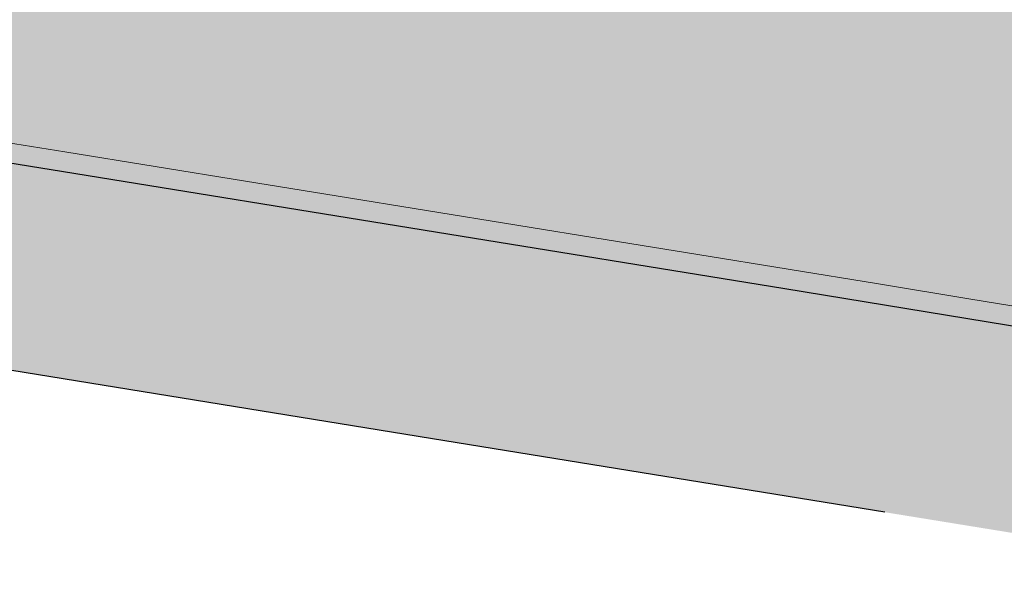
# Model space of a CAD drawing. Header units: millimetres. Extents: x 812 to 183790, y 13 to 580968.
# Tile 125 of 256: x 182629.73 to 182633.78, y 580785.52 to 580787.88. Entities that reach past the tile are written whole.
import ezdxf

# ---------------------------------------------------------------- set-up
doc = ezdxf.new("R2010")
doc.units = ezdxf.units.MM
doc.header["$LTSCALE"] = 5
for name, pattern in [('DASHDOT', [25.4, 12.7, -6.35, 0, -6.35]), ('ORG-VW-030-270-STREEP-010', [3, 0.3, -2.7]), ('VH-GELEIDEBAND_50X200', [8, 4, -2, 0, -2]), ('VH-OPSLUITBAND_80X200', [14, 8, -2, 2, -2]), ('VH-RWSBAND', [24, 10, -2, 2, -2, 2, -2, 2, -2])]:
    doc.linetypes.add(name, pattern=pattern)
for name, color, linetype, lineweight in [('N-BH-VH-KANTOPSLUITING_GELEIDEBAND_50X200-G', 20, 'VH-GELEIDEBAND_50X200', 30), ('N-BH-VH-KANTOPSLUITING_OPSLUITBAND_80X200-G', 150, 'VH-OPSLUITBAND_80X200', 30), ('N-BH-VH-KANTOPSLUITING_TROTTOIRBAND_RWS-G', 10, 'VH-RWSBAND', 30), ('N-WE-VH-KANTVERHARDING-G', 7, 'Continuous', 0), ('N-WEG-ASF-GOOTTEGEL', 7, 'DASHDOT', 25), ('N-XX-AL-M', 7, 'Continuous', 0), ('V-WE-VH-KANTOPSLUITING_OPSLUITBAND_80X200-G', 150, 'VH-OPSLUITBAND_80X200', 25)]:
    doc.layers.add(name, color=color, linetype=linetype, lineweight=lineweight)
for name, color, linetype, lineweight, transparency in [('N-PV-GR-GRAS_02-G', 85, 'Continuous', 15, 0.3), ('N-WE-VH-VERHARDING_ASFALT_ROOD-A', 12, 'Continuous', 9, 0.7), ('N-WE-VH-VERHARDING_TEGEL-A', 253, 'Continuous', 5, 0.75), ('V-PV-GR-GRAS_02-G', 85, 'Continuous', 30, 0.3), ('V-WE-VH-VERHARDING_TEGEL-A', 253, 'Continuous', 18, 0.5)]:
    doc.layers.add(name, color=color, linetype=linetype, lineweight=lineweight, transparency=transparency)
doc.layers.add('N-WE-VW-MARKERING_LANGS_STREEP_030_270_010-G', color=7, linetype='ORG-VW-030-270-STREEP-010', lineweight=0, true_color=0xffffff)
doc.styles.add('NLCS-ISO-M200-T18', font='txt', dxfattribs={"height": 0.36})
doc.dimstyles.new('NLCS-M200-T18-PIJL_X_L2_H1', dxfattribs={"dimscale": 0.2, "dimtxt": 0.36, "dimasz": 2, "dimexe": 2, "dimexo": 1, "dimgap": 0.7, "dimtad": 1, "dimzin": 0, "dimdsep": 46, "dimtxsty": 'NLCS-ISO-M200-T18', "dimcen": 0, "dimdle": 2, "dimclrd": 256, "dimclre": 256, "dimclrt": 256, "dimadec": 1, "dimazin": 0, "dimtfac": 1, "dimtofl": 0, "dimtmove": 1, "dimatfit": 0, "dimfxl": 2, "dimfxlon": 1, "dimtfillclr": 254, "dimtolj": 1, "dimtzin": 0, "dimlwd": 18, "dimlwe": 18, "dimarcsym": 0})
pattern_1 = [(90, (0, 0), (-1, 0.9999999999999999), [0.25, -0.75]), (90, (-0.6000000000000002, 0.5499999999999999), (-1, 0.9999999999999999), [0.25, -0.75]), (180, (-0.35, 0.09999999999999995), (-0.9999999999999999, -1), [0.25, -0.75]), (180, (-0.7000000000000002, 0.4999999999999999), (-0.9999999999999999, -1), [0.25, -0.75]), (135, (-0.7000000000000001, 0.1999999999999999), (-1.000000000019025, -1.608122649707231e-16), [0.25, -1.164213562]), (225, (-8.844674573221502e-17, 0.55), (1.608122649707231e-16, -1.000000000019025), [0.25, -1.164213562]), (116.5650512, (-0.3000000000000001, 0.2499999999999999), (-4.000646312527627e-10, 1.000000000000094), [0.25, -1.986067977]), (116.5650512, (-0.8000000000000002, 0.7), (-4.000646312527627e-10, 1.000000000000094), [0.25, -1.986067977]), (153.43494882, (-1.125685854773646e-16, 0.7000000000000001), (-1.000000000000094, 5.099846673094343e-11), [0.25, -1.986067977]), (153.43494882, (-0.4500000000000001, 0.2499999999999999), (-1.000000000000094, 5.099846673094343e-11), [0.25, -1.986067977]), (153.43494882, (-0.2000000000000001, 0.6000000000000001), (-1.000000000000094, 5.099846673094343e-11), [0.25, -1.986067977]), (206.5650512, (-0.55, -8.844674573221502e-17), (-1.000000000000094, -4.000650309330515e-10), [0.25, -1.986067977]), (243.43494882, (-0.15, 0.2), (-5.09988220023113e-11, -1.000000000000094), [0.25, -1.986067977])]

# ---------------------------------------------------------------- blocks, each defined once
blk = doc.blocks.new('*D6740')
at = {"layer": 'Defpoints', "color": 0, "transparency": 16777216}
for p in [(182634.1358519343, 580804.4508852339), (182590.7524361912, 580406.8104958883)]:
    blk.add_point(p, dxfattribs=at)
at = {"layer": 'N-XX-AL-M', "linetype": 'Continuous', "lineweight": 18, "transparency": 16777216}
blk.add_line((182633.7497357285, 580800.9118508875), (182634.0924685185, 580804.0532448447), dxfattribs=at)
at = {"layer": 'N-XX-AL-M', "transparency": 16777216}
blk.add_solid([(182634.1587419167, 580804.0460142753), (182634.0261951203, 580804.0604754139), (182634.1358519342, 580804.450885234)], dxfattribs=at)
at = {"layer": 'N-XX-AL-M', "transparency": 16777216, "insert": (182634.1708836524, 580801.8215400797), "char_height": 0.36, "attachment_point": 5, "rotation": 263.7735352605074, "style": 'NLCS-ISO-M200-T18'}
blk.add_mtext('\\A1;R400.00', dxfattribs=at)
blk = doc.blocks.new('*D6742')
at = {"layer": 'Defpoints', "color": 0, "transparency": 16777216}
for p in [(182633.0758552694, 580796.8697341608), (182601.4498682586, 580498.5413966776)]:
    blk.add_point(p, dxfattribs=at)
at = {"layer": 'N-XX-AL-M', "linetype": 'Continuous', "lineweight": 18, "transparency": 16777216}
blk.add_line((182632.7950165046, 580794.2205785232), (182633.0336872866, 580796.4719630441), dxfattribs=at)
at = {"layer": 'N-XX-AL-M', "transparency": 16777216}
blk.add_solid([(182633.0999824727, 580796.4649350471), (182632.9673921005, 580796.4789910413), (182633.0758552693, 580796.8697341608)], dxfattribs=at)
at = {"layer": 'N-XX-AL-M', "transparency": 16777216, "insert": (182633.2114847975, 580795.1136508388), "char_height": 0.36, "attachment_point": 5, "rotation": 263.9486374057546, "style": 'NLCS-ISO-M200-T18'}
blk.add_mtext('\\A1;R300.00', dxfattribs=at)
blk = doc.blocks.new('*D6743')
at = {"layer": 'Defpoints', "color": 0, "transparency": 16777216}
for p in [(182633.2929071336, 580803.382783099), (182601.4498682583, 580498.541396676)]:
    blk.add_point(p, dxfattribs=at)
at = {"layer": 'N-XX-AL-M', "linetype": 'Continuous', "lineweight": 18, "transparency": 16777216}
blk.add_line((182633.0161376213, 580800.7331992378), (182633.2513501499, 580802.9849476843), dxfattribs=at)
at = {"layer": 'N-XX-AL-M', "transparency": 16777216}
blk.add_solid([(182633.3176560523, 580802.9780215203), (182633.1850442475, 580802.9918738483), (182633.2929071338, 580803.382783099)], dxfattribs=at)
at = {"layer": 'N-XX-AL-M', "transparency": 16777216, "insert": (182633.4312337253, 580801.6269101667), "char_height": 0.36, "attachment_point": 5, "rotation": 264.0366398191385, "style": 'NLCS-ISO-M200-T18'}
blk.add_mtext('\\A1;R306.50', dxfattribs=at)

msp = doc.modelspace()

# ---------------------------------------------------------------- hatches: boundary and pattern name
at = {"layer": 'N-PV-GR-GRAS_02-G'}
h = msp.add_hatch(dxfattribs=at)
h.set_pattern_fill('AGR-GRAS_02', color=256, scale=0.1, angle=90.00000000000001, style=0, pattern_type=2)
h.set_pattern_definition(pattern_1)
edge = h.paths.add_edge_path()
edge.add_line((182719.9188021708, 580791.1965711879), (182741.9896704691, 580784.2485402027))
edge.add_line((182741.9896704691, 580784.2485402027), (182742.4563318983, 580785.2635470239))
edge.add_line((182742.4563318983, 580785.2635470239), (182726.2280563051, 580790.8753189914))
edge.add_arc((182693.6185855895, 580696.5743600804), 99.7800001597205, 70.92450647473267, 74.59884302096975)
edge.add_line((182720.1177175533, 580792.771264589), (182694.6967433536, 580799.7739197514))
edge.add_arc((182561.9673772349, 580317.9409987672), 499.779999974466, 74.59884302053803, 80.84029245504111)
edge.add_arc((182479.9303783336, 579809.1625083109), 1015.12999904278, 80.84029245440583, 81.94296046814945)
edge.add_arc((182551.5445533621, 580315.0689338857), 504.1800000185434, 81.94296046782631, 86.40382141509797)
edge.add_line((182583.168716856, 580818.2561601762), (182546.5907303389, 580820.8569839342))
edge.add_line((182546.5907303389, 580820.8569839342), (182546.4724272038, 580818.3155590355))
edge.add_line((182546.4724272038, 580818.3155590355), (182547.4558186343, 580818.1329630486))
edge.add_line((182547.4558186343, 580818.1329630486), (182558.6001862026, 580815.8324668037))
edge.add_line((182558.6001862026, 580815.8324668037), (182582.9212249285, 580814.3039015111))
edge.add_arc((182551.5445533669, 580315.0689339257), 500.2199999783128, 81.94296046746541, 86.40371870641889, ccw=False)
edge.add_arc((182479.9303781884, 579809.1625073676), 1011.169999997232, 76.67862103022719, 81.94296046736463, ccw=False)
edge.add_arc((182689.8249609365, 580695.6015446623), 100.2199998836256, 72.52571071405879, 76.67862103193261, ccw=False)
h = msp.add_hatch(dxfattribs=at)
h.set_pattern_fill('AGR-GRAS_02', color=256, scale=0.1, angle=90.00000000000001, style=0, pattern_type=2)
h.set_pattern_definition(pattern_1)
h.paths.add_polyline_path([(182656.2412305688, 580791.2166525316), (182656.2981121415, 580791.3151389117), (182656.4283848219, 580792.2751053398), (182656.8236477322, 580792.2250662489), (182656.9412305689, 580792.4286525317), (182657.0773644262, 580792.1929464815), (182657.674457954, 580792.1173562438), (182657.5504292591, 580791.3738685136), (182657.6412305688, 580791.2166525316), (182657.5242024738, 580791.2166525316), (182657.489151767, 580791.0065417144), (182656.2779507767, 580791.1665718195), (182656.2847470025, 580791.2166525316)], flags=16)
h.paths.add_polyline_path([(182656.2412305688, 580791.2166525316), (182656.9412305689, 580792.4286525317), (182657.6412305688, 580791.2166525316)], flags=16)
edge = h.paths.add_edge_path(flags=0)
edge.add_arc((182656.9413256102, 580791.6203691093), 0.4040000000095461, 0, 360)
edge = h.paths.add_edge_path(flags=0)
edge.add_arc((182656.9413256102, 580791.6203691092), 0.3010000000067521, 0, 360)
edge = h.paths.add_edge_path(flags=0)
edge.add_arc((182656.9413256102, 580791.6203691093), 0.2019999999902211, 0, 360)
edge = h.paths.add_edge_path(flags=0)
edge.add_arc((182656.9413256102, 580791.6203691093), 0.1000000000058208, 0, 360)
edge = h.paths.add_edge_path()
edge.add_line((182606.3800129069, 580798.2808536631), (182545.3954364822, 580799.2839340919))
edge.add_line((182545.3954364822, 580799.2839340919), (182545.3633776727, 580797.6271227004))
edge.add_line((182545.3633776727, 580797.6271227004), (182588.3744966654, 580796.7948702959))
edge.add_arc((182582.4987045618, 580493.1317123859), 303.72000000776, 80.84476196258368, 88.89148198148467, ccw=False)
edge.add_arc((182397.8348543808, 579347.3114853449), 1464.325329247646, 78.94969432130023, 80.84476196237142, ccw=False)
edge.add_arc((183259.5269547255, 583606.666091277), 2881.368158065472, 258.3666217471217, 259.1365194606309)
edge.add_arc((182754.1293243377, 580973.1345679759), 199.7800000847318, 259.1365194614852, 262.6814574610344)
edge.add_line((182728.6802277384, 580774.9821218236), (182737.2247848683, 580773.8847280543))
edge.add_line((182737.2247848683, 580773.8847280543), (182737.8598910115, 580775.2661087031))
edge.add_line((182737.8598910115, 580775.2661087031), (182720.394926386, 580779.5937771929))
edge.add_arc((182479.9296863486, 579809.1594773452), 999.7831074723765, 76.08291988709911, 80.14632381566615)
edge.add_arc((182601.449868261, 580498.5413967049), 299.7799999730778, 80.48114245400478, 89.05767824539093)
h = msp.add_hatch(dxfattribs=at)
h.set_pattern_fill('AGR-GRAS_02', color=256, scale=0.1, angle=90.00000000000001, style=0, pattern_type=2)
h.set_pattern_definition(pattern_1)
edge = h.paths.add_edge_path()
edge.add_line((182611.6988055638, 580789.6172609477), (182611.6988055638, 580788.9763497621))
edge.add_line((182611.6988055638, 580788.9763497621), (182612.7703045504, 580788.8366485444))
edge.add_line((182612.7703045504, 580788.8366485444), (182613.8593483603, 580788.6973921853))
edge.add_line((182613.8593483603, 580788.6973921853), (182614.9228216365, 580788.561567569))
edge.add_line((182614.9228216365, 580788.561567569), (182615.9862949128, 580788.4257429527))
edge.add_line((182615.9862949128, 580788.4257429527), (182617.049768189, 580788.2899183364))
edge.add_line((182617.049768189, 580788.2899183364), (182618.1132414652, 580788.15409372))
edge.add_line((182618.1132414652, 580788.15409372), (182619.1767147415, 580788.0182691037))
edge.add_line((182619.1767147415, 580788.0182691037), (182620.2296438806, 580787.870181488))
edge.add_line((182620.2296438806, 580787.870181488), (182621.2795627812, 580787.7185929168))
edge.add_line((182621.2795627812, 580787.7185929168), (182622.3294816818, 580787.5670043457))
edge.add_line((182622.3294816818, 580787.5670043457), (182623.3794005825, 580787.4154157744))
edge.add_line((182623.3794005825, 580787.4154157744), (182624.4293194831, 580787.2638272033))
edge.add_line((182624.4293194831, 580787.2638272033), (182625.4792383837, 580787.1122386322))
edge.add_line((182625.4792383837, 580787.1122386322), (182627.1782188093, 580786.8443319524))
edge.add_line((182627.1782188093, 580786.8443319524), (182629.3274773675, 580786.4957310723))
edge.add_line((182629.3274773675, 580786.4957310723), (182631.4767359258, 580786.1471301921))
edge.add_line((182631.4767359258, 580786.1471301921), (182633.625994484, 580785.7985293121))
edge.add_line((182633.625994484, 580785.7985293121), (182635.7752530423, 580785.449928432))
edge.add_line((182635.7752530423, 580785.449928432), (182637.9245116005, 580785.1013275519))
edge.add_line((182637.9245116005, 580785.1013275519), (182640.1859073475, 580784.673022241))
edge.add_line((182640.1859073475, 580784.673022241), (182642.3106813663, 580784.2936708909))
edge.add_line((182642.3106813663, 580784.2936708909), (182647.2348569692, 580783.4262334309))
edge.add_line((182647.2348569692, 580783.4262334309), (182652.1620946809, 580782.5752084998))
edge.add_line((182652.1620946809, 580782.5752084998), (182657.0843216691, 580781.6965085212))
edge.add_line((182657.0843216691, 580781.6965085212), (182662.0051567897, 580780.8101210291))
edge.add_line((182662.0051567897, 580780.8101210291), (182666.9000091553, 580779.9205443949))
edge.add_line((182666.9000091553, 580779.9205443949), (182670.9189910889, 580779.1389923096))
edge.add_line((182670.9189910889, 580779.1389923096), (182673.0388682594, 580778.7252537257))
edge.add_line((182673.0388682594, 580778.7252537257), (182675.3330816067, 580778.2682821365))
edge.add_line((182675.3330816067, 580778.2682821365), (182678.0885346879, 580777.7138775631))
edge.add_line((182678.0885346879, 580777.7138775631), (182682.0260260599, 580776.8810607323))
edge.add_line((182682.0260260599, 580776.8810607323), (182682.0568754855, 580776.8747430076))
edge.add_line((182682.0568754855, 580776.8747430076), (182687.379989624, 580775.7846102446))
edge.add_line((182687.379989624, 580775.7846102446), (182695.9420013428, 580774.0427961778))
edge.add_line((182695.9420013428, 580774.0427961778), (182705.3209991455, 580772.1272824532))
edge.add_line((182705.3209991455, 580772.1272824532), (182711.8173925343, 580770.8002459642))
edge.add_line((182711.8173925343, 580770.8002459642), (182714.9690093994, 580770.1555667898))
edge.add_line((182714.9690093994, 580770.1555667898), (182719.4649814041, 580769.2553672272))
edge.add_line((182719.4649814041, 580769.2553672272), (182719.5481076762, 580769.641469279))
edge.add_line((182719.5481076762, 580769.641469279), (182721.8517032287, 580769.2647816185))
edge.add_line((182721.8517032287, 580769.2647816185), (182722.3338095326, 580769.178246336))
edge.add_arc((182721.4159209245, 580769.2405400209), 0.920000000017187, 356.1175020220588, 440.8845427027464)
edge.add_arc((182753.5760836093, 580969.6768738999), 202.0800000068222, 259.1388313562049, 260.88454270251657, ccw=False)
edge.add_arc((183259.5269548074, 583606.6660917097), 2887.168158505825, 258.367208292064, 259.138831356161, ccw=False)
edge.add_arc((182397.834854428, 579347.3114856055), 1458.525328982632, 78.95085192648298, 80.84476196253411)
edge.add_arc((182582.4987045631, 580493.1317123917), 297.920000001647, 80.84476196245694, 84.37522522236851)
at = {"layer": 'N-WE-VH-VERHARDING_ASFALT_ROOD-A'}
h = msp.add_hatch(color=256, dxfattribs=at)
h.dxf.hatch_style = 1
edge = h.paths.add_edge_path()
edge.add_line((182738.5888911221, 580770.094052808), (182740.6095874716, 580773.2282043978))
edge.add_line((182740.6095874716, 580773.2282043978), (182728.6522029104, 580774.7639141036))
edge.add_arc((182754.1293243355, 580973.1345679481), 200.0000000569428, 259.1365194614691, 262.68145746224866, ccw=False)
edge.add_arc((183259.5269548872, 583606.6660921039), 2881.58815890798, 258.3666440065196, 259.1365194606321, ccw=False)
edge.add_arc((182397.8348543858, 579347.3114853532), 1464.105329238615, 78.94973812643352, 80.84476196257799)
edge.add_arc((182582.4987045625, 580493.1317124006), 303.4999999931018, 80.84476196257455, 88.89148198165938)
edge.add_line((182588.3702405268, 580796.5749114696), (182468.3943311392, 580798.8964097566))
edge.add_arc((182467.3991369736, 580778.1172380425), 20.8029898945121, 87.25798082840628, 123.6145088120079)
edge.add_line((182455.882550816, 580795.4415744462), (182457.6304154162, 580792.5802576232))
edge.add_arc((182467.3991369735, 580778.1172380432), 17.45298989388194, 87.10807597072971, 124.03617484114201, ccw=False)
edge.add_line((182468.2796781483, 580795.5480011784), (182588.3054311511, 580793.2255384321))
edge.add_arc((182582.4987045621, 580493.1317123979), 300.149999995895, 80.84476196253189, 88.89148198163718, ccw=False)
edge.add_arc((182397.8348544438, 579347.3114856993), 1460.755328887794, 78.95040621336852, 80.84476196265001, ccw=False)
edge.add_arc((183259.5269548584, 583606.6660962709), 2884.938162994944, 258.3669828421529, 259.1388313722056)
edge.add_arc((182753.5760835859, 580969.6768737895), 199.8499998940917, 259.1388313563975, 260.8845427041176)
edge.add_line((182721.9149579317, 580772.3507589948), (182721.8911942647, 580772.2026533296))
edge.add_arc((182721.4159209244, 580769.240540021), 3.000000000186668, -26.730331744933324, 80.8845426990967, ccw=False)
edge.add_line((182724.0953211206, 580767.8911643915), (182726.6569782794, 580766.5967854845))
edge.add_line((182726.6569782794, 580766.5967854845), (182728.0470246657, 580769.3477745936))
edge.add_arc((182730.8584964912, 580767.9271669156), 3.150000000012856, 82.68145746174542, 153.1930014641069, ccw=False)
edge.add_line((182731.2597611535, 580771.0515047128), (182737.333520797, 580770.2714401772))
edge.add_arc((182730.9451325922, 580720.5299986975), 50.15000004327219, 81.23292553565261, 82.68145745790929, ccw=False)
at = {"layer": 'N-WE-VH-VERHARDING_TEGEL-A'}
h = msp.add_hatch(color=256, dxfattribs=at)
h.dxf.hatch_style = 1
edge = h.paths.add_edge_path()
edge.add_line((182724.1704329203, 580769.7431966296), (182723.8868334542, 580769.6701808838))
edge.add_line((182723.8868334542, 580769.6701808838), (182723.8369674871, 580769.8638646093))
edge.add_arc((182721.4159209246, 580769.2405400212), 2.499999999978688, 14.43785884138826, 41.93983299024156)
edge.add_line((182723.2755386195, 580770.9114146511), (182723.1418686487, 580771.060184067))
edge.add_line((182723.1418686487, 580771.060184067), (182723.3597027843, 580771.2559089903))
edge.add_arc((182721.4159209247, 580769.2405400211), 2.799999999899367, 46.03587676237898, 80.88454270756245)
edge.add_arc((182753.5760836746, 580969.6768742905), 200.2000004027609, 259.1388313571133, 260.88454270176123, ccw=False)
edge.add_arc((183259.5269548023, 583606.6660916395), 2885.288158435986, 258.3670182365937, 259.1388313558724, ccw=False)
edge.add_arc((182397.8348544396, 579347.3114856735), 1460.405328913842, 78.95047607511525, 80.84476196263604)
edge.add_arc((182582.4987045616, 580493.1317123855), 299.8000000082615, 80.84476196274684, 88.89148198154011)
edge.add_line((182588.2986600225, 580792.8756039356), (182468.2674329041, 580795.1981726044))
edge.add_arc((182467.3991369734, 580778.1172380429), 17.10298989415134, 87.08991886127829, 124.0588783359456)
edge.add_line((182457.8207007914, 580792.2864237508), (182458.8287809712, 580790.7951912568))
edge.add_arc((182467.3991369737, 580778.1172380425), 15.30298989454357, 86.98690092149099, 124.058878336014, ccw=False)
edge.add_line((182468.2035273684, 580793.3990722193), (182588.2638370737, 580791.0759408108))
edge.add_arc((182582.4987045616, 580493.1317123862), 298.0000000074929, 80.84476196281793, 88.8914819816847, ccw=False)
edge.add_arc((182397.8348544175, 579347.3114855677), 1458.605329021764, 78.9508359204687, 80.84476196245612, ccw=False)
edge.add_arc((183259.526954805, 583606.6660916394), 2887.088158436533, 258.3672002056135, 259.1388313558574)
edge.add_arc((182753.5760836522, 580969.6768741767), 202.0000002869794, 259.1388313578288, 260.8845427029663)
edge.add_arc((182753.5761123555, 580969.6770552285), 202.0001835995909, 260.8845428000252, 260.9525587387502)
edge.add_arc((182721.6538821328, 580769.2025038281), 1.0000000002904, -21.923149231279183, 80.9525586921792, ccw=False)
edge.add_line((182722.5815676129, 580768.8291412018), (182722.5227935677, 580768.6831066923))
edge.add_line((182722.5227935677, 580768.6831066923), (182723.9166944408, 580767.9811227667))
edge.add_arc((182721.4159209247, 580769.2405400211), 2.799999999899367, 333.2696682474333, 370.3418150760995)
at = {"layer": 'V-PV-GR-GRAS_02-G'}
h = msp.add_hatch(dxfattribs=at)
h.set_pattern_fill('AGR-GRAS_02', color=256, scale=0.1, angle=90.00000000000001, style=0, pattern_type=2)
h.set_pattern_definition(pattern_1)
h.paths.add_polyline_path([(182678.3291114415, 580789.1483463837), (182677.5364360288, 580789.3102538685), (182676.6749996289, 580789.4830558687), (182675.5902050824, 580789.6962905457), (182674.3218422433, 580789.9438419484), (182672.022445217, 580790.3790028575), (182669.8684831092, 580790.8067323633), (182664.9709106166, 580791.6866933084), (182660.0552096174, 580792.5993046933), (182655.132825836, 580793.4704393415), (182650.207255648, 580794.3230995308), (182644.6745242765, 580795.2309229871), (182642.1091936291, 580795.5831894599), (182640.0062942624, 580795.8541837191), (182637.8544632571, 580796.0808673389), (182635.7026322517, 580796.3075509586), (182633.5508012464, 580796.5342345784), (182631.398970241, 580796.7609181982), (182629.3828725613, 580796.9488438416), (182627.6143686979, 580797.0660703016), (182625.8458648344, 580797.1832967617), (182624.077360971, 580797.3005232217), (182622.3088571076, 580797.4177496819), (182620.5403532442, 580797.5349761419), (182616.5294209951, 580797.6853841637), (182613.4280396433, 580797.784715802), (182610.3266582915, 580797.8840474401), (182607.2252769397, 580797.9833790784), (182604.123895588, 580798.0827107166), (182600.7056902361, 580798.184285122), (182595.4175241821, 580798.2990968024), (182590.129358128, 580798.4139084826), (182584.841192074, 580798.5287201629), (182579.5530260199, 580798.6435318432), (182574.5988794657, 580798.7471815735), (182570.4634492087, 580798.8234722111), (182566.3280189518, 580798.8997628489), (182562.1925886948, 580798.9760534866), (182558.0571584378, 580799.0523441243), (182553.8761389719, 580799.1297398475), (182549.635820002, 580799.2085729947), (182545.3955010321, 580799.2874061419), (182545.3537268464, 580797.1899521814), (182546.6791531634, 580797.163554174), (182551.251892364, 580797.0724806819), (182555.8246315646, 580796.9814071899), (182560.3973707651, 580796.8903336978), (182564.7814675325, 580796.8027453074), (182569.0712430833, 580796.716899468), (182573.3610186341, 580796.6310536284), (182577.6507941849, 580796.5452077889), (182581.9405697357, 580796.4593619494), (182585.9364270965, 580796.3710146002), (182589.0505298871, 580796.2751627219), (182592.1646326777, 580796.1793108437), (182595.2787354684, 580796.0834589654), (182598.392838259, 580795.9876070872), (182601.5069410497, 580795.891755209), (182604.183578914, 580795.7603962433), (182606.7727237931, 580795.6219358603), (182609.3618686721, 580795.4834754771), (182611.9510135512, 580795.345015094), (182614.5401584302, 580795.206554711), (182616.7105907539, 580795.0391487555), (182618.2948255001, 580794.8312189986), (182619.8790602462, 580794.6232892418), (182621.4632949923, 580794.4153594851), (182623.0475297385, 580794.2074297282), (182624.6317644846, 580793.9994999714), (182628.70332305, 580793.4282376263), (182631.2364167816, 580793.0042978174), (182633.7695105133, 580792.5803580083), (182636.3026042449, 580792.1564181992), (182638.8356979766, 580791.7324783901), (182641.3467353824, 580791.2580159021), (182644.0457196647, 580790.8019502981), (182648.9687142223, 580789.9292997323), (182653.8935179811, 580789.0667563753), (182658.8134334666, 580788.1741111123), (182663.734450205, 580787.2876180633), (182668.637483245, 580786.3844981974), (182672.4167249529, 580785.6355886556), (182676.1775150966, 580784.8904683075), (182679.6534702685, 580784.2008392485), (182682.4555069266, 580783.6519417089), (182686.6235061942, 580782.7984986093), (182689.8338278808, 580782.1303957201), (182690.3744659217, 580782.0178830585), (182695.4407125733, 580780.9832570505), (182699.4144913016, 580780.197487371), (182700.0200622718, 580780.0781249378), (182700.5805969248, 580779.9676394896), (182701.5224930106, 580779.7815987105), (182702.5540686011, 580779.5833777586), (182703.5541800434, 580779.3945169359), (182704.1633161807, 580779.286181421), (182704.7755895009, 580779.1772879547), (182705.9384162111, 580778.9788202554), (182706.6097167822, 580778.8658043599), (182708.3664871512, 580778.5602822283), (182712.1518739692, 580777.898508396), (182714.6195083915, 580777.4671083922), (182715.328534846, 580777.3482133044), (182717.4630772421, 580776.9709102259), (182722.2217931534, 580776.1324218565), (182727.496492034, 580775.1986646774), (182733.2395035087, 580774.1610143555), (182737.8529126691, 580773.328987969), (182737.9079976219, 580773.7657862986), (182737.9889296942, 580774.4077614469), (182738.0568980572, 580774.9469355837), (182738.0916298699, 580775.2222289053), (182733.0359954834, 580776.4437798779), (182726.9194199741, 580777.9133451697), (182724.3679962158, 580778.5307337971), (182722.1443215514, 580779.0701768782), (182719.3453923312, 580779.7466539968, -0.2327914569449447), (182719.540446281, 580779.3504117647, -1), (182718.540446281, 580779.3504117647, -0.3619601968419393), (182718.9501262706, 580779.8421864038), (182718.7336795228, 580779.8944997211), (182716.1452000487, 580780.5285627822), (182715.2296029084, 580780.7593192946), (182714.79908351, 580780.8634075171), (182712.6699981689, 580781.3766312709), (182710.5645573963, 580781.8864820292), (182708.8237226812, 580782.3094389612), (182706.6665557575, 580782.8336533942), (182705.6850128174, 580783.0721787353), (182704.6060615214, 580783.3274748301), (182703.3415401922, 580783.6266795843), (182702.5285609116, 580783.8152265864), (182701.9757925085, 580783.9434252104), (182700.8936166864, 580784.194404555), (182699.2509857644, 580784.5728646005), (182698.3459790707, 580784.7813769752), (182695.9889984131, 580785.3178404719), (182693.8708943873, 580785.7933755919), (182691.9709331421, 580786.2107270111), (182688.5579986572, 580786.9569227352), (182686.966121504, 580787.308668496), (182685.1077519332, 580787.7138431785), (182683.4710663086, 580788.067045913), (182681.9929962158, 580788.3834115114), (182679.6434616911, 580788.8757669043)])
h.paths.add_polyline_path([(182657.6412305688, 580791.2166525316), (182657.5242024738, 580791.2166525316), (182657.489151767, 580791.0065417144), (182656.2169602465, 580791.174630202), (182656.2981121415, 580791.3151389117), (182656.4283848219, 580792.2751053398), (182656.8236477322, 580792.2250662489), (182656.9412305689, 580792.4286525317), (182657.0773644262, 580792.1929464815), (182657.674457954, 580792.1173562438), (182657.5504292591, 580791.3738685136)], flags=16)
h.paths.add_polyline_path([(182657.6412305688, 580791.2166525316), (182656.2412305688, 580791.2166525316), (182656.9412305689, 580792.4286525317)], flags=16)
h.paths.add_polyline_path([(182656.5373256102, 580791.6203691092, -1), (182657.3453256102, 580791.6203691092, -1)], flags=0)
h.paths.add_polyline_path([(182656.6403256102, 580791.6203691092, -1), (182657.2423256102, 580791.6203691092, -1)], flags=0)
h.paths.add_polyline_path([(182656.7393256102, 580791.6203691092, -1), (182657.1433256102, 580791.6203691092, -1)], flags=0)
h.paths.add_polyline_path([(182656.8413256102, 580791.6203691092, -1), (182657.0413256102, 580791.6203691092, -1)], flags=0)
at = {"layer": 'V-WE-VH-VERHARDING_TEGEL-A'}
h = msp.add_hatch(color=256, dxfattribs=at)
h.dxf.hatch_style = 1
h.paths.add_polyline_path([(182599.0795089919, 580792.6007238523), (182596.7020087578, 580792.6802481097), (182594.3245085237, 580792.7597723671), (182591.9470082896, 580792.8392966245), (182589.5695080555, 580792.9188208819), (182587.1920078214, 580792.9983451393), (182584.776465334, 580793.0513251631), (182582.3431824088, 580793.0919266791), (182579.9098994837, 580793.1325281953), (182577.4766165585, 580793.1731297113), (182575.0433336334, 580793.2137312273), (182572.6100507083, 580793.2543327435), (182570.0778470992, 580793.3002693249), (182567.3989726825, 580793.3541162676), (182564.7200982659, 580793.4079632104), (182562.0412238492, 580793.4618101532), (182559.3623494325, 580793.5156570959), (182556.6834750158, 580793.5695040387), (182553.9999258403, 580793.6224723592), (182551.2832293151, 580793.6692106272), (182548.5665327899, 580793.7159488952), (182545.8498362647, 580793.7626871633), (182543.1331397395, 580793.8094254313), (182540.4164432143, 580793.8561636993), (182537.6997466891, 580793.9029019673), (182534.0589639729, 580793.973196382), (182530.2479124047, 580794.047831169), (182526.4368608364, 580794.1224659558), (182522.6258092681, 580794.1971007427), (182518.8147576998, 580794.2717355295), (182515.0037061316, 580794.3463703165), (182511.1703997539, 580794.4223678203), (182507.3199748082, 580794.4994135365), (182503.4695498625, 580794.5764592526), (182499.6191249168, 580794.6535049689), (182495.7686999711, 580794.730550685), (182491.9182750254, 580794.8075964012), (182488.164018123, 580794.8799450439), (182484.6498005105, 580794.9405696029), (182481.135582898, 580795.001194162), (182477.6213652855, 580795.0618187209), (182474.107147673, 580795.12244328), (182470.5929300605, 580795.1830678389), (182467.1005970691, 580795.2431342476), (182466.780738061, 580795.2222891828), (182466.4608790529, 580795.2014441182), (182466.1410200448, 580795.1805990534), (182465.8211610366, 580795.1597539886), (182465.5013020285, 580795.138908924), (182465.1814430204, 580795.1180638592), (182464.823207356, 580795.0624212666), (182464.4506088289, 580794.9937553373), (182464.0780103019, 580794.925089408), (182463.7054117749, 580794.8564234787), (182463.3328132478, 580794.7877575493), (182462.9602147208, 580794.7190916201), (182462.598736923, 580794.6225330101), (182462.250935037, 580794.4916728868), (182461.9031331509, 580794.3608127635), (182461.5553312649, 580794.22995264), (182461.2075293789, 580794.0990925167), (182460.8597274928, 580793.9682323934), (182460.5045269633, 580793.82288975), (182460.113021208, 580793.6064812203), (182459.7215154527, 580793.3900726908), (182459.3300096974, 580793.1736641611), (182458.9385039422, 580792.9572556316), (182458.5469981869, 580792.7408471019), (182458.1554924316, 580792.5244385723), (182457.831938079, 580792.2726008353), (182459.0612757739, 580790.4998256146), (182459.3407840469, 580790.728825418), (182459.6222641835, 580790.9565661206), (182459.9723063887, 580791.1405276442), (182460.322348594, 580791.3244891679), (182460.6723907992, 580791.5084506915), (182461.0224330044, 580791.6924122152), (182461.3724752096, 580791.8763737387), (182461.7225174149, 580792.0603352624), (182462.1449914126, 580792.1981302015), (182462.5812154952, 580792.32716111), (182463.0174395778, 580792.4561920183), (182463.4536636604, 580792.5852229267), (182463.889887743, 580792.7142538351), (182464.3261118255, 580792.8432847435), (182464.7646492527, 580792.9147989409), (182465.2044162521, 580792.955742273), (182465.6441832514, 580792.996685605), (182466.0839502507, 580793.0376289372), (182466.5237172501, 580793.0785722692), (182466.9634842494, 580793.1195156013), (182468.8410585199, 580793.1125406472), (182472.369923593, 580793.0505325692), (182475.8987886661, 580792.9885244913), (182479.4276537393, 580792.9265164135), (182482.9565188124, 580792.8645083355), (182486.4853838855, 580792.8025002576), (182490.1139049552, 580792.7370744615), (182494.0013194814, 580792.6627698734), (182497.8887340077, 580792.5884652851), (182501.7761485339, 580792.514160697), (182505.6635630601, 580792.4398561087), (182509.5509775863, 580792.3655515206), (182513.437743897, 580792.2918916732), (182517.3179909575, 580792.2247161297), (182521.1982380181, 580792.1575405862), (182525.0784850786, 580792.0903650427), (182528.9587321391, 580792.0231894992), (182532.8389791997, 580791.9560139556), (182536.7192262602, 580791.8888384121), (182539.5196242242, 580791.8305329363), (182542.2039391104, 580791.7731809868), (182544.8882539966, 580791.7158290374), (182547.5725688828, 580791.658477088), (182550.256883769, 580791.6011251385), (182552.9411986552, 580791.5437731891), (182555.6944008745, 580791.4920686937), (182558.4750035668, 580791.4426105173), (182561.2556062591, 580791.3931523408), (182564.0362089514, 580791.3436941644), (182566.8168116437, 580791.2942359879), (182569.597414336, 580791.2447778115), (182572.1941545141, 580791.1951917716), (182574.6264852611, 580791.1454913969), (182577.0588160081, 580791.0957910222), (182579.4911467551, 580791.0460906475), (182581.9234775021, 580790.9963902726), (182584.3558082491, 580790.9466898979), (182586.8248452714, 580790.8791941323), (182589.3650010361, 580790.7772196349), (182591.9051568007, 580790.6752451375), (182594.4453125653, 580790.5732706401), (182596.9854683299, 580790.4712961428), (182599.5256240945, 580790.3693216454), (182601.9530346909, 580790.2469959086), (182603.7559130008, 580790.0119380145), (182605.5587913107, 580789.7768801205), (182607.3616696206, 580789.5418222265), (182609.1645479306, 580789.3067643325), (182610.9674262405, 580789.0717064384), (182612.7703045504, 580788.8366485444), (182613.8593483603, 580788.6973921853), (182614.9228216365, 580788.561567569), (182615.9862949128, 580788.4257429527), (182617.049768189, 580788.2899183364), (182618.1132414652, 580788.15409372), (182619.1767147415, 580788.0182691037), (182620.2296438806, 580787.870181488), (182621.2795627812, 580787.7185929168), (182622.3294816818, 580787.5670043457), (182623.3794005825, 580787.4154157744), (182624.4293194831, 580787.2638272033), (182625.4792383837, 580787.1122386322), (182627.1782188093, 580786.8443319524), (182629.3274773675, 580786.4957310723), (182631.4767359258, 580786.1471301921), (182633.625994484, 580785.7985293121), (182635.7752530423, 580785.449928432), (182637.9245116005, 580785.1013275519), (182640.1859073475, 580784.673022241), (182642.3106813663, 580784.2936708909), (182647.2348569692, 580783.4262334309), (182652.1620946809, 580782.5752084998), (182657.0843216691, 580781.6965085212), (182662.0051567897, 580780.8101210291), (182666.9000091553, 580779.9205443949), (182670.9189910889, 580779.1389923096), (182673.0388682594, 580778.7252537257), (182675.3330816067, 580778.2682821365), (182678.0885346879, 580777.7138775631), (182682.0260260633, 580776.8810607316), (182687.379989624, 580775.7846102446), (182695.9420013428, 580774.0427961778), (182705.3209991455, 580772.1272824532), (182711.8173925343, 580770.8002459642), (182714.9690093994, 580770.1555667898), (182719.4649814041, 580769.2553672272), (182719.5481076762, 580769.641469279), (182721.8517032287, 580769.2647816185), (182722.6959123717, 580769.1132509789), (182724.2740394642, 580768.8372010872), (182724.4680023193, 580769.3270111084), (182724.5764945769, 580769.7773074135), (182724.616915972, 580770.0467001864), (182724.6178314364, 580770.2243366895), (182723.9585646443, 580770.1861192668), (182723.8900670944, 580770.3725714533), (182723.4378261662, 580771.6035835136), (182723.3750876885, 580771.7743593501), (182723.9679465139, 580771.833907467), (182723.392903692, 580772.2648585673), (182723.1205753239, 580772.3881909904), (182722.9830178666, 580772.4356647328), (182722.8166856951, 580772.4830024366), (182722.638743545, 580772.5243925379), (182722.4028799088, 580772.5659118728), (182721.9829864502, 580772.6394077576), (182721.4531271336, 580772.732137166), (182721.0554579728, 580772.805900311), (182720.5046810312, 580772.9107234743), (182715.1335762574, 580773.8668339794), (182706.6785320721, 580775.399694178), (182704.9206561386, 580775.7271430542), (182703.3301972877, 580776.0180142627), (182701.9026094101, 580776.2819466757), (182700.3119964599, 580776.5999908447), (182699.762008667, 580776.708522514), (182697.8514609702, 580777.0967142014), (182697.7518697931, 580777.1166637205), (182695.7759857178, 580777.5124612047), (182693.3171578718, 580778.0119861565), (182691.1509638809, 580778.4510506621), (182689.3955224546, 580778.8068599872), (182684.0982401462, 580779.8977589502), (182678.9907128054, 580780.9317898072), (182677.3682870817, 580781.2583442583), (182675.4485454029, 580781.6385402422), (182673.9208342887, 580781.9365398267), (182671.7465379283, 580782.3579828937), (182667.7610015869, 580783.1209869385), (182662.9050639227, 580784.0165913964), (182657.988517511, 580784.924466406), (182653.0682243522, 580785.8097919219), (182648.144285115, 580786.6825756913), (182643.218206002, 580787.5303451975), (182640.7660024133, 580787.9637097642), (182638.0779397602, 580788.4134229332), (182635.3006463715, 580788.8592760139), (182632.5233529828, 580789.3051290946), (182629.7460595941, 580789.7509821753), (182626.9687662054, 580790.196835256), (182624.1914728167, 580790.6426883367), (182622.1149343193, 580790.945329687), (182620.6864577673, 580791.1155280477), (182619.2579812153, 580791.2857264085), (182617.8295046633, 580791.4559247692), (182616.4010281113, 580791.62612313), (182614.9725515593, 580791.7963214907), (182613.4080755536, 580791.9485285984), (182611.4137506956, 580792.0438713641), (182609.4194258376, 580792.1392141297), (182607.4251009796, 580792.2345568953), (182605.4307761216, 580792.3298996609), (182603.4364512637, 580792.4252424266), (182601.4421264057, 580792.5205851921)])
h.paths.add_polyline_path([(182656.0450468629, 580780.7549504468), (182660.6425299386, 580779.5995208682), (182660.9163282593, 580780.6889712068), (182656.3188451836, 580781.8444007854)], flags=25)

# ---------------------------------------------------------------- linework, layer by layer
at = {"layer": 'N-BH-VH-KANTOPSLUITING_GELEIDEBAND_50X200-G', "ltscale": 0.2, "flags": 128}
msp.add_lwpolyline([(182677.7333404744, 580780.6434647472, 0.008265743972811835), (182630.1998660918, 580789.112521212, 0.03512487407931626), (182588.2986600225, 580792.8756039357), (182468.2705677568, 580795.198111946)], format="xyb", dxfattribs=at)
at = {"layer": 'N-BH-VH-KANTOPSLUITING_OPSLUITBAND_80X200-G', "ltscale": 0.2, "flags": 128}
msp.add_lwpolyline([(182458.9399792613, 580790.7735436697, -0.1618566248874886), (182468.2006484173, 580793.3191129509), (182588.2622893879, 580790.9959557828, -0.03512487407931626), (182629.9007393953, 580787.2564707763, -0.008265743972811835), (182677.3730232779, 580778.7983166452)], format="xyb", dxfattribs=at)
at = {"layer": 'N-BH-VH-KANTOPSLUITING_TROTTOIRBAND_RWS-G', "ltscale": 0.1, "flags": 128}
msp.add_lwpolyline([(182678.5021484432, 580784.4873757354, 0.008268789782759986), (182630.8235770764, 580792.9825838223, 0.03512487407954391), (182588.3744966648, 580796.794870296), (182468.3985872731, 580799.116368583)], format="xyb", dxfattribs=at)
at = {"layer": 'N-WE-VH-KANTVERHARDING-G', "flags": 128}
for points in [[(182747.8334623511, 580771.9707518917, 0.02861496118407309), (182742.2126723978, 580773.0223171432), (182728.652202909, 580774.7639141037, -0.01546894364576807), (182716.4354205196, 580776.7187599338, -0.003359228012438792), (182678.4599810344, 580784.2714546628, 0.008268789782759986), (182630.7885728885, 580792.7653864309, 0.03512487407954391), (182588.3702405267, 580796.5749114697), (182468.3943311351, 580798.8964097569, 0.1599795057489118), (182455.882550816, 580795.441574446, -0.6008519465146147), (182455.1057608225, 580795.8613162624), (182455.1124769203, 580796.8633147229)], [(182720.6822647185, 580772.4004265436, -0.00608592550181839), (182715.8901052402, 580773.2595451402, -0.003367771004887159), (182677.771672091, 580780.8397570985, 0.008265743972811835), (182630.2316880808, 580789.309973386, 0.03512487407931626), (182588.302529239, 580793.0755665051), (182468.2744369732, 580795.3980745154, 0.1626745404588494), (182457.7086918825, 580792.4521162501)], [(182677.3883559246, 580778.8768335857, 0.008265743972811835), (182629.9134681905, 580787.3354516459, 0.03512487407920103), (182588.2638370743, 580791.0759408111), (182468.201862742, 580793.3991044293)]]:
    msp.add_lwpolyline(points, format="xyb", dxfattribs=at)
at = {"layer": 'N-WE-VW-MARKERING_LANGS_STREEP_030_270_010-G', "flags": 128}
msp.add_lwpolyline([(182456.7955472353, 580793.9469666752, -0.1615881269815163), (182468.362963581, 580797.1458339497), (182588.3363848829, 580794.8252389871, -0.03512487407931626), (182630.5101304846, 580791.0376799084, -0.008270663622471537), (182678.1245457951, 580782.5538108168, 0.003367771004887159), (182716.2198575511, 580774.9781967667, 0.01641339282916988), (182729.0726613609, 580772.9469961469), (182731.4635781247, 580772.6384699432), (182742.5663023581, 580771.2125258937, -0.02833308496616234), (182742.6219633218, 580771.2021450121), (182754.9756409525, 580768.1654425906), (182772.0509673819, 580763.9206935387, -0.1740568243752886), (182781.4669150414, 580757.6391922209), (182788.6260374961, 580747.9799363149, 0.123554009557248), (182794.9294778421, 580742.8080293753, 0.123554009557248)], format="xyb", dxfattribs=at)
at = {"layer": 'N-WEG-ASF-GOOTTEGEL', "ltscale": 0.04, "flags": 128}
msp.add_lwpolyline([(182721.9149579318, 580772.3507589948, -0.007617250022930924), (182715.918369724, 580773.4068581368, -0.00336783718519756), (182677.8011703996, 580780.9868299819, 0.008265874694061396), (182630.2555545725, 580789.4580625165, 0.03512487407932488), (182588.3054311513, 580793.2255384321), (182468.2796781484, 580795.5480011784, 0.1626399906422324), (182457.6246852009, 580792.5763856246)], format="xyb", dxfattribs=at)
at = {"layer": 'V-WE-VH-KANTOPSLUITING_OPSLUITBAND_80X200-G', "ltscale": 0.1, "flags": 128}
msp.add_lwpolyline([(182640.1859073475, 580784.673022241), (182637.9245116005, 580785.1013275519), (182635.7752530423, 580785.449928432), (182633.625994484, 580785.7985293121), (182631.4767359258, 580786.1471301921), (182629.3274773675, 580786.4957310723), (182627.1782188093, 580786.8443319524), (182625.4792383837, 580787.1122386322), (182624.4293194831, 580787.2638272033), (182623.3794005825, 580787.4154157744), (182622.3294816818, 580787.5670043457), (182621.2795627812, 580787.7185929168), (182620.2296438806, 580787.870181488), (182619.1767147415, 580788.0182691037), (182618.1132414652, 580788.15409372), (182617.049768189, 580788.2899183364), (182615.9862949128, 580788.4257429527), (182614.9228216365, 580788.561567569), (182613.8593483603, 580788.6973921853), (182612.7703045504, 580788.8366485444), (182610.9674262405, 580789.0717064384), (182609.1645479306, 580789.3067643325), (182607.3616696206, 580789.5418222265), (182605.5587913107, 580789.7768801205), (182603.7559130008, 580790.0119380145), (182601.9530346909, 580790.2469959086), (182599.5256240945, 580790.3693216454), (182596.9854683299, 580790.4712961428), (182594.4453125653, 580790.5732706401), (182591.9051568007, 580790.6752451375), (182589.3650010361, 580790.7772196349), (182586.8248452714, 580790.8791941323), (182584.3558082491, 580790.9466898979), (182581.9234775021, 580790.9963902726), (182579.4911467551, 580791.0460906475), (182577.0588160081, 580791.0957910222), (182574.6264852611, 580791.1454913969), (182572.1941545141, 580791.1951917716), (182569.597414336, 580791.2447778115), (182566.8168116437, 580791.2942359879), (182564.0362089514, 580791.3436941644), (182561.2556062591, 580791.3931523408), (182558.4750035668, 580791.4426105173), (182555.6944008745, 580791.4920686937), (182552.9411986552, 580791.5437731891), (182550.256883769, 580791.6011251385), (182547.5725688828, 580791.658477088), (182544.8882539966, 580791.7158290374), (182542.2039391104, 580791.7731809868), (182539.5196242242, 580791.8305329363), (182536.7192262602, 580791.8888384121), (182532.8389791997, 580791.9560139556), (182528.9587321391, 580792.0231894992), (182525.0784850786, 580792.0903650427), (182521.1982380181, 580792.1575405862), (182517.3179909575, 580792.2247161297), (182513.437743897, 580792.2918916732), (182509.5509775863, 580792.3655515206), (182505.6635630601, 580792.4398561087), (182501.7761485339, 580792.514160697), (182497.8887340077, 580792.5884652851), (182494.0013194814, 580792.6627698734), (182490.1139049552, 580792.7370744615), (182486.4853838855, 580792.8025002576), (182482.9565188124, 580792.8645083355), (182479.4276537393, 580792.9265164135), (182475.8987886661, 580792.9885244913), (182472.369923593, 580793.0505325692), (182468.8410585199, 580793.1125406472), (182466.9634842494, 580793.1195156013), (182466.5237172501, 580793.0785722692), (182466.0839502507, 580793.0376289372), (182465.6441832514, 580792.996685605), (182465.2044162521, 580792.955742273), (182464.7646492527, 580792.9147989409), (182464.3261118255, 580792.8432847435), (182463.889887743, 580792.7142538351), (182463.4536636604, 580792.5852229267), (182463.0174395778, 580792.4561920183), (182462.5812154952, 580792.32716111), (182462.1449914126, 580792.1981302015), (182461.7225174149, 580792.0603352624), (182461.3724752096, 580791.8763737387), (182461.0224330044, 580791.6924122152), (182460.6723907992, 580791.5084506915), (182460.322348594, 580791.3244891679), (182459.9723063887, 580791.1405276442), (182459.6222641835, 580790.9565661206), (182459.3407840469, 580790.728825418), (182459.0612757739, 580790.4998256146)], dxfattribs=at)

# ---------------------------------------------------------------- dimensions: what is measured, and where the dimension line sits
at = {"layer": 'N-XX-AL-M'}
for center, mpoint, picture, middle in [((182590.7524361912, 580406.8104958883), (182634.1358519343, 580804.4508852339), '*D6740', (182633.8527713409, 580801.8562468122)), ((182601.4498682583, 580498.541396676), (182633.2929071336, 580803.382783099), '*D6743', (182633.1129653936, 580801.6601557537)), ((182601.4498682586, 580498.5413966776), (182633.0758552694, 580796.8697341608), '*D6742', (182632.8932679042, 580795.1473852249))]:
    dim = msp.add_radius_dim(center=center, mpoint=mpoint, dimstyle='NLCS-M200-T18-PIJL_X_L2_H1', dxfattribs=at)
    dim.commit()
    dim.dimension.update_dxf_attribs({"geometry": picture, "text_midpoint": middle, "dimtype": 164})

doc.saveas('drawing.dxf')
